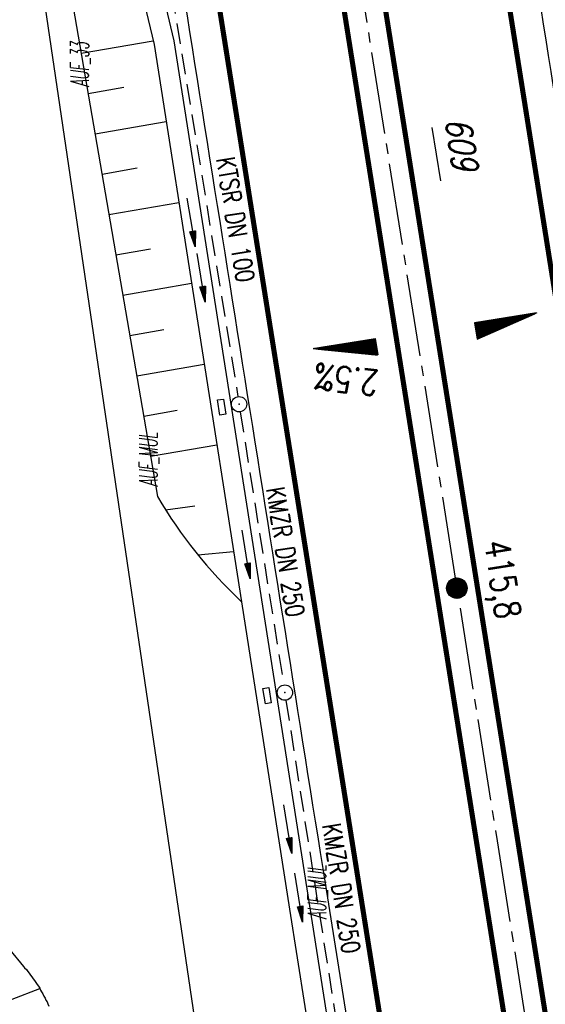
# Model space of a CAD drawing. Extents: x 447827 to 448299, y 438389 to 439851.
# Tile 93 of 116: x 447977 to 448029, y 439544 to 439641. Entities that reach past the tile are written whole.
import ezdxf
from ezdxf.enums import TextEntityAlignment as Align

# ---------------------------------------------------------------- set-up
doc = ezdxf.new("R2010")
doc.units = 0
doc.header["$LTSCALE"] = 2
doc.header["$MEASUREMENT"] = 0
for name, pattern in [('ACHSE', [5.5, 4, -0.5, 0.5, -0.5]), ('AUSGEZOGEN', [0]), ('GESTRICH-X2', [1.5, 1, -0.5])]:
    doc.linetypes.add(name, pattern=pattern)
doc.layers.get('0').update_dxf_attribs({"linetype": 'AUSGEZOGEN'})
for name, color, linetype in [('210-FLSTNR-BAB', 7, 'AUSGEZOGEN'), ('210-GRENZL-BAB', 7, 'AUSGEZOGEN'), ('ACHSETOP', 250, 'ACHSE'), ('ANMERKUNG', 7, 'CONTINUOUS'), ('BOESCHG', 250, 'AUSGEZOGEN'), ('DB-Weg-Boeschungen', 15, 'CONTINUOUS'), ('FBRTOP', 250, 'AUSGEZOGEN'), ('GEF', 1, 'AUSGEZOGEN'), ('HEKT_B', 250, 'CONTINUOUS'), ('KANAL', 7, 'GESTRICH-X2'), ('MULDE', 250, 'AUSGEZOGEN'), ('PFEIL', 7, 'CONTINUOUS'), ('PFEILTOP', 200, 'AUSGEZOGEN'), ('SCHSYMBOL', 200, 'AUSGEZOGEN'), ('TEXTO', 4, 'CONTINUOUS')]:
    doc.layers.add(name, color=color, linetype=linetype)
doc.styles.add('ROMANS', font='romans.shx', dxfattribs={"width": 0.8})

# ---------------------------------------------------------------- blocks, each defined once
blk = doc.blocks.new('*X15')
at = {"color": 0}
for p, q in [((212.234, 257.394), (213.242, 258.402)), ((212.236, 257.466), (213.169, 258.4)), ((212.237, 257.326), (213.31, 258.399)), ((212.244, 257.262), (213.373, 258.392)), ((212.244, 257.545), (213.09, 258.391)), ((212.254, 257.202), (213.434, 258.381)), ((212.261, 257.633), (213.003, 258.375)), ((212.268, 257.145), (213.491, 258.368)), ((212.284, 257.09), (213.545, 258.351)), ((212.29, 257.732), (212.903, 258.346)), ((212.303, 257.038), (213.597, 258.333)), ((212.324, 256.988), (213.647, 258.312)), ((212.343, 257.856), (212.779, 258.293)), ((212.347, 256.941), (213.694, 258.288)), ((212.372, 256.895), (213.74, 258.263)), ((212.399, 256.852), (213.783, 258.236)), ((212.428, 256.81), (213.825, 258.207)), ((212.459, 256.77), (213.865, 258.176)), ((212.492, 256.732), (213.903, 258.143)), ((212.526, 256.696), (213.939, 258.109)), ((212.563, 256.662), (213.974, 258.073)), ((212.601, 256.629), (214.006, 258.035)), ((212.64, 256.598), (214.037, 257.995)), ((212.682, 256.569), (214.066, 257.953)), ((212.726, 256.542), (214.093, 257.91)), ((212.771, 256.517), (214.119, 257.864)), ((212.819, 256.493), (214.142, 257.817)), ((212.868, 256.472), (214.163, 257.767)), ((212.92, 256.454), (214.182, 257.715)), ((212.975, 256.437), (214.198, 257.661)), ((213.032, 256.424), (214.211, 257.603)), ((213.092, 256.414), (214.222, 257.543)), ((213.156, 256.407), (214.229, 257.479)), ((213.224, 256.404), (214.232, 257.412)), ((213.296, 256.406), (214.23, 257.339)), ((213.375, 256.414), (214.222, 257.26)), ((213.463, 256.43), (214.205, 257.173)), ((213.563, 256.46), (214.176, 257.073)), ((213.686, 256.512), (214.123, 256.949))]:
    blk.add_line(p, q, dxfattribs=at)
blk = doc.blocks.new('SRMAST2')
at = {"color": 0}
blk.add_circle((0, 0), 0.999, dxfattribs=at)
blk.add_point((0, 0), dxfattribs=at)
blk.add_blockref('*X15', (-213.233, -257.403))
blk = doc.blocks.new('*X13')
at = {"color": 0}
for p, q in [((725.827, 193.844), (727.436, 195.453)), ((725.827, 193.853), (727.427, 195.453)), ((725.827, 193.861), (727.418, 195.453)), ((725.827, 193.87), (727.409, 195.453)), ((725.827, 193.879), (727.401, 195.453)), ((725.827, 193.888), (727.392, 195.453)), ((725.827, 193.897), (727.383, 195.453)), ((725.827, 193.906), (727.374, 195.453)), ((725.827, 193.914), (727.365, 195.453)), ((725.827, 193.923), (727.356, 195.453)), ((725.827, 193.932), (727.347, 195.453)), ((725.827, 193.941), (727.339, 195.453)), ((725.827, 193.95), (727.33, 195.453)), ((725.827, 193.959), (727.321, 195.453)), ((725.827, 193.967), (727.312, 195.453)), ((725.827, 193.976), (727.303, 195.453)), ((725.827, 193.985), (727.294, 195.453)), ((725.827, 193.994), (727.286, 195.453)), ((725.827, 194.003), (727.277, 195.453)), ((725.827, 194.012), (727.268, 195.453)), ((725.827, 194.02), (727.259, 195.453)), ((725.827, 194.029), (727.25, 195.453)), ((725.827, 194.038), (727.241, 195.453)), ((725.827, 194.047), (727.233, 195.453)), ((725.827, 194.056), (727.224, 195.453)), ((725.827, 194.065), (727.215, 195.453)), ((725.827, 194.073), (727.206, 195.453)), ((725.827, 194.082), (727.197, 195.453)), ((725.827, 194.091), (727.188, 195.453)), ((725.827, 194.1), (727.18, 195.453)), ((725.827, 194.109), (727.171, 195.453)), ((725.827, 194.118), (727.162, 195.453)), ((725.827, 194.127), (727.153, 195.453)), ((725.827, 194.135), (727.144, 195.453)), ((725.827, 194.144), (727.135, 195.453)), ((725.827, 194.153), (727.127, 195.453)), ((725.827, 194.162), (727.118, 195.453)), ((725.827, 194.171), (727.109, 195.453)), ((725.827, 194.18), (727.1, 195.453)), ((725.827, 194.188), (727.091, 195.453)), ((725.827, 194.197), (727.082, 195.453)), ((725.827, 194.206), (727.073, 195.453)), ((725.827, 194.215), (727.065, 195.453)), ((725.827, 194.224), (727.056, 195.453)), ((725.827, 194.233), (727.047, 195.453)), ((725.827, 194.241), (727.038, 195.453)), ((725.827, 194.25), (727.029, 195.453)), ((725.827, 194.259), (727.02, 195.453)), ((725.827, 194.268), (727.012, 195.453)), ((725.827, 194.277), (727.003, 195.453)), ((725.827, 194.286), (726.994, 195.453)), ((725.827, 194.294), (726.985, 195.453)), ((725.827, 194.303), (726.976, 195.453)), ((725.827, 194.312), (726.967, 195.453)), ((725.827, 194.321), (726.959, 195.453)), ((725.827, 194.33), (726.95, 195.453)), ((725.827, 194.339), (726.941, 195.453)), ((725.827, 194.348), (726.932, 195.453)), ((725.827, 194.356), (726.923, 195.453)), ((725.827, 194.365), (726.914, 195.453)), ((725.827, 194.374), (726.906, 195.453)), ((725.827, 194.383), (726.897, 195.453)), ((725.827, 194.392), (726.888, 195.453)), ((725.827, 194.401), (726.879, 195.453)), ((725.827, 194.409), (726.87, 195.453)), ((725.827, 194.418), (726.861, 195.453)), ((725.827, 194.427), (726.853, 195.453)), ((725.827, 194.436), (726.844, 195.453)), ((725.827, 194.445), (726.835, 195.453)), ((725.827, 194.454), (726.826, 195.453)), ((725.827, 194.462), (726.817, 195.453)), ((725.827, 194.471), (726.808, 195.453)), ((725.827, 194.48), (726.799, 195.453)), ((725.827, 194.489), (726.791, 195.453)), ((725.827, 194.498), (726.782, 195.453)), ((725.827, 194.507), (726.773, 195.453)), ((725.827, 194.515), (726.764, 195.453)), ((725.827, 194.524), (726.755, 195.453)), ((725.827, 194.533), (726.746, 195.453)), ((725.827, 194.542), (726.738, 195.453)), ((725.827, 194.551), (726.729, 195.453)), ((725.827, 194.56), (726.72, 195.453)), ((725.827, 194.568), (726.711, 195.453)), ((725.827, 194.577), (726.702, 195.453)), ((725.827, 194.586), (726.693, 195.453)), ((725.827, 194.595), (726.685, 195.453)), ((725.827, 194.604), (726.676, 195.453)), ((725.827, 194.613), (726.667, 195.453)), ((725.827, 194.622), (726.658, 195.453)), ((725.827, 194.63), (726.649, 195.453)), ((725.827, 194.639), (726.64, 195.453)), ((725.827, 194.648), (726.632, 195.453)), ((725.827, 194.657), (726.623, 195.453)), ((725.827, 194.666), (726.614, 195.453)), ((725.827, 194.675), (726.605, 195.453)), ((725.827, 194.683), (726.596, 195.453)), ((725.827, 194.692), (726.587, 195.453)), ((725.827, 194.701), (726.579, 195.453)), ((725.827, 194.71), (726.57, 195.453)), ((725.827, 194.719), (726.561, 195.453)), ((725.827, 194.728), (726.552, 195.453)), ((725.827, 194.736), (726.543, 195.453)), ((725.827, 194.745), (726.534, 195.453)), ((725.827, 194.754), (726.525, 195.453)), ((725.827, 194.763), (726.517, 195.453)), ((725.827, 194.772), (726.508, 195.453)), ((725.827, 194.781), (726.499, 195.453)), ((725.827, 194.789), (726.49, 195.453)), ((725.827, 194.798), (726.481, 195.453)), ((725.827, 194.807), (726.472, 195.453)), ((725.827, 194.816), (726.464, 195.453)), ((725.827, 194.825), (726.455, 195.453)), ((725.827, 194.834), (726.446, 195.453)), ((725.827, 194.842), (726.437, 195.453)), ((725.827, 194.851), (726.428, 195.453)), ((725.827, 194.86), (726.419, 195.453)), ((725.827, 194.869), (726.411, 195.453)), ((725.827, 194.878), (726.402, 195.453)), ((725.827, 194.887), (726.393, 195.453)), ((725.827, 194.896), (726.384, 195.453)), ((725.827, 194.904), (726.375, 195.453)), ((725.827, 194.913), (726.366, 195.453)), ((725.827, 194.922), (726.358, 195.453)), ((725.827, 194.931), (726.349, 195.453)), ((725.827, 194.94), (726.34, 195.453)), ((725.827, 194.949), (726.331, 195.453)), ((725.827, 194.957), (726.322, 195.453)), ((725.827, 194.966), (726.313, 195.453)), ((725.827, 194.975), (726.305, 195.453)), ((725.827, 194.984), (726.296, 195.453)), ((725.827, 194.993), (726.287, 195.453)), ((725.827, 195.002), (726.278, 195.453)), ((725.827, 195.01), (726.269, 195.453)), ((725.827, 195.019), (726.26, 195.453)), ((725.827, 195.028), (726.251, 195.453)), ((725.827, 195.037), (726.243, 195.453)), ((725.827, 195.046), (726.234, 195.453)), ((725.827, 195.055), (726.225, 195.453)), ((725.827, 195.063), (726.216, 195.453)), ((725.827, 195.072), (726.207, 195.453)), ((725.827, 195.081), (726.198, 195.453)), ((725.827, 195.09), (726.19, 195.453)), ((725.827, 195.099), (726.181, 195.453)), ((725.827, 195.108), (726.172, 195.453)), ((725.827, 195.116), (726.163, 195.453)), ((725.827, 195.125), (726.154, 195.453)), ((725.827, 195.134), (726.145, 195.453)), ((725.827, 195.143), (726.137, 195.453)), ((725.827, 195.152), (726.128, 195.453)), ((725.827, 195.161), (726.119, 195.453)), ((725.827, 195.17), (726.11, 195.453)), ((725.827, 195.178), (726.101, 195.453)), ((725.827, 195.187), (726.092, 195.453)), ((725.827, 195.196), (726.084, 195.453)), ((725.827, 195.205), (726.075, 195.453)), ((725.827, 195.214), (726.066, 195.453)), ((725.827, 195.223), (726.057, 195.453)), ((725.827, 195.231), (726.048, 195.453)), ((725.827, 195.24), (726.039, 195.453)), ((725.827, 195.249), (726.031, 195.453)), ((725.827, 195.258), (726.022, 195.453)), ((725.827, 195.267), (726.013, 195.453)), ((725.827, 195.276), (726.004, 195.453)), ((725.827, 195.284), (725.995, 195.453)), ((725.827, 195.293), (725.986, 195.453)), ((725.827, 195.302), (725.977, 195.453)), ((725.827, 195.311), (725.969, 195.453)), ((725.827, 195.32), (725.96, 195.453)), ((725.827, 195.329), (725.951, 195.453)), ((725.827, 195.337), (725.942, 195.453)), ((725.827, 195.346), (725.933, 195.453)), ((725.827, 195.355), (725.924, 195.453)), ((725.827, 195.364), (725.916, 195.453)), ((725.827, 195.373), (725.907, 195.453)), ((725.827, 195.382), (725.898, 195.453)), ((725.827, 195.39), (725.889, 195.453)), ((725.827, 195.399), (725.88, 195.453)), ((725.827, 195.408), (725.871, 195.453)), ((725.827, 195.417), (725.863, 195.453)), ((725.827, 195.426), (725.854, 195.453)), ((725.827, 195.435), (725.845, 195.453)), ((725.827, 195.444), (725.836, 195.453)), ((725.827, 193.826), (727.433, 195.433)), ((725.827, 193.817), (727.43, 195.421)), ((725.827, 193.808), (727.427, 195.409)), ((725.827, 193.799), (727.424, 195.397)), ((725.827, 193.791), (727.421, 195.385)), ((725.827, 193.782), (727.418, 195.373)), ((725.827, 193.773), (727.414, 195.361)), ((725.827, 193.764), (727.411, 195.349)), ((725.827, 193.755), (727.408, 195.337)), ((725.827, 193.746), (727.405, 195.325)), ((725.827, 193.738), (727.402, 195.313)), ((725.827, 193.729), (727.399, 195.301)), ((725.827, 193.72), (727.395, 195.289)), ((725.827, 193.711), (727.392, 195.277)), ((725.827, 193.702), (727.389, 195.265)), ((725.827, 193.693), (727.386, 195.253)), ((725.827, 193.685), (727.383, 195.241)), ((725.827, 193.676), (727.38, 195.229)), ((725.827, 193.667), (727.377, 195.217)), ((725.827, 193.658), (727.373, 195.205)), ((725.827, 193.649), (727.37, 195.193)), ((725.827, 193.64), (727.367, 195.181)), ((725.827, 193.632), (727.364, 195.169)), ((725.827, 193.623), (727.361, 195.157)), ((725.827, 193.614), (727.358, 195.145)), ((725.827, 193.605), (727.354, 195.133)), ((725.827, 193.596), (727.351, 195.121)), ((725.827, 193.587), (727.348, 195.109)), ((725.827, 193.579), (727.345, 195.097)), ((725.827, 193.57), (727.342, 195.085)), ((725.827, 193.561), (727.339, 195.073)), ((725.827, 193.552), (727.336, 195.061)), ((725.827, 193.543), (727.332, 195.049)), ((725.827, 193.534), (727.329, 195.037)), ((725.827, 193.525), (727.326, 195.025)), ((725.827, 193.517), (727.323, 195.013)), ((725.827, 193.508), (727.32, 195.001)), ((725.827, 193.499), (727.317, 194.989)), ((725.827, 193.49), (727.313, 194.977)), ((725.827, 193.481), (727.31, 194.965)), ((725.827, 193.472), (727.307, 194.953)), ((725.827, 193.464), (727.304, 194.941)), ((725.827, 193.455), (727.301, 194.929)), ((725.827, 193.446), (727.298, 194.917)), ((725.827, 193.437), (727.295, 194.905)), ((725.827, 193.428), (727.291, 194.893)), ((725.827, 193.419), (727.288, 194.881)), ((725.827, 193.411), (727.285, 194.869)), ((725.827, 193.402), (727.282, 194.857)), ((725.827, 193.393), (727.279, 194.845)), ((725.827, 193.384), (727.276, 194.833)), ((725.827, 193.375), (727.272, 194.821)), ((725.827, 193.366), (727.269, 194.809)), ((725.827, 193.358), (727.266, 194.797)), ((725.827, 193.349), (727.263, 194.785)), ((725.827, 193.34), (727.26, 194.773)), ((725.827, 193.331), (727.257, 194.761)), ((725.827, 193.322), (727.254, 194.749)), ((725.827, 193.313), (727.25, 194.737)), ((725.827, 193.305), (727.247, 194.725)), ((725.827, 193.296), (727.244, 194.713)), ((725.827, 193.287), (727.241, 194.701)), ((725.827, 193.278), (727.238, 194.689)), ((725.827, 193.269), (727.235, 194.677)), ((725.827, 193.26), (727.231, 194.665)), ((725.827, 193.251), (727.228, 194.653)), ((725.827, 193.243), (727.225, 194.641)), ((725.827, 193.234), (727.222, 194.629)), ((725.827, 193.225), (727.219, 194.617)), ((725.827, 193.216), (727.216, 194.605)), ((725.827, 193.207), (727.213, 194.593)), ((725.827, 193.198), (727.209, 194.581)), ((725.827, 193.19), (727.206, 194.569)), ((725.827, 193.181), (727.203, 194.557)), ((725.827, 193.172), (727.2, 194.545)), ((725.827, 193.163), (727.197, 194.533)), ((725.827, 193.154), (727.194, 194.521)), ((725.827, 193.145), (727.19, 194.509)), ((725.827, 193.137), (727.187, 194.497)), ((725.827, 193.128), (727.184, 194.485)), ((725.827, 193.119), (727.181, 194.473)), ((725.827, 193.11), (727.178, 194.461)), ((725.827, 193.101), (727.175, 194.449)), ((725.827, 193.092), (727.172, 194.437)), ((725.827, 193.084), (727.168, 194.425)), ((725.827, 193.075), (727.165, 194.413)), ((725.827, 193.066), (727.162, 194.401)), ((725.827, 193.057), (727.159, 194.389)), ((725.827, 193.048), (727.156, 194.377)), ((725.827, 193.039), (727.153, 194.365)), ((725.827, 193.031), (727.149, 194.353)), ((725.827, 193.022), (727.146, 194.341)), ((725.827, 193.013), (727.143, 194.329)), ((725.827, 193.004), (727.14, 194.317)), ((725.827, 192.995), (727.137, 194.305)), ((725.827, 192.986), (727.134, 194.293)), ((725.827, 192.977), (727.131, 194.281)), ((725.827, 192.969), (727.127, 194.269)), ((725.827, 192.96), (727.124, 194.257)), ((725.827, 192.951), (727.121, 194.245)), ((725.827, 192.942), (727.118, 194.233)), ((725.827, 192.933), (727.115, 194.221)), ((725.827, 192.924), (727.112, 194.209)), ((725.827, 192.916), (727.108, 194.197)), ((725.827, 192.907), (727.105, 194.185)), ((725.827, 192.898), (727.102, 194.173)), ((725.827, 192.889), (727.099, 194.161)), ((725.827, 192.88), (727.096, 194.15)), ((725.827, 192.871), (727.093, 194.138)), ((725.827, 192.863), (727.09, 194.126)), ((725.827, 192.854), (727.086, 194.114)), ((725.827, 192.845), (727.083, 194.102)), ((725.827, 192.836), (727.08, 194.09)), ((725.827, 192.827), (727.077, 194.078)), ((725.827, 192.818), (727.074, 194.066)), ((725.827, 192.81), (727.071, 194.054)), ((725.827, 192.801), (727.068, 194.042)), ((725.827, 192.792), (727.064, 194.03)), ((725.827, 192.783), (727.061, 194.018)), ((725.827, 192.774), (727.058, 194.006)), ((725.827, 192.765), (727.055, 193.994)), ((725.827, 192.757), (727.052, 193.982)), ((725.827, 192.748), (727.049, 193.97)), ((725.827, 192.739), (727.045, 193.958)), ((725.827, 192.73), (727.042, 193.946)), ((725.827, 192.721), (727.039, 193.934)), ((725.827, 192.712), (727.036, 193.922)), ((725.827, 192.703), (727.033, 193.91)), ((725.827, 192.695), (727.03, 193.898)), ((725.827, 192.686), (727.027, 193.886)), ((725.827, 192.677), (727.023, 193.874)), ((725.827, 192.668), (727.02, 193.862)), ((725.827, 192.659), (727.017, 193.85)), ((725.827, 192.65), (727.014, 193.838)), ((725.827, 192.642), (727.011, 193.826)), ((725.827, 192.633), (727.008, 193.814)), ((725.827, 192.624), (727.004, 193.802)), ((725.827, 192.615), (727.001, 193.79)), ((725.827, 192.606), (726.998, 193.778)), ((725.827, 192.597), (726.995, 193.766)), ((725.827, 192.589), (726.992, 193.754)), ((725.827, 192.58), (726.989, 193.742)), ((725.827, 192.571), (726.986, 193.73)), ((725.827, 192.562), (726.982, 193.718)), ((725.827, 192.553), (726.979, 193.706)), ((725.827, 192.544), (726.976, 193.694)), ((725.827, 192.536), (726.973, 193.682)), ((725.827, 192.527), (726.97, 193.67)), ((725.827, 192.518), (726.967, 193.658)), ((725.827, 192.509), (726.963, 193.646)), ((725.827, 192.5), (726.96, 193.634)), ((725.827, 192.491), (726.957, 193.622)), ((725.827, 192.483), (726.954, 193.61)), ((725.827, 192.474), (726.951, 193.598)), ((725.827, 192.465), (726.948, 193.586)), ((725.827, 192.456), (726.945, 193.574)), ((725.827, 192.447), (726.941, 193.562)), ((725.827, 192.438), (726.938, 193.55)), ((725.827, 192.429), (726.935, 193.538)), ((725.827, 192.421), (726.932, 193.526)), ((725.827, 192.412), (726.929, 193.514)), ((725.827, 192.403), (726.926, 193.502)), ((725.827, 192.394), (726.922, 193.49)), ((725.827, 192.385), (726.919, 193.478)), ((725.827, 192.376), (726.916, 193.466)), ((725.827, 192.368), (726.913, 193.454)), ((725.827, 192.359), (726.91, 193.442)), ((725.827, 192.35), (726.907, 193.43)), ((725.827, 192.341), (726.904, 193.418)), ((725.827, 192.332), (726.9, 193.406)), ((725.827, 192.323), (726.897, 193.394)), ((725.827, 192.315), (726.894, 193.382)), ((725.827, 192.306), (726.891, 193.37)), ((725.827, 192.297), (726.888, 193.358)), ((725.827, 192.288), (726.885, 193.346)), ((725.827, 192.279), (726.881, 193.334)), ((725.827, 192.27), (726.878, 193.322)), ((725.827, 192.262), (726.875, 193.31)), ((725.827, 192.253), (726.872, 193.298)), ((725.827, 192.244), (726.869, 193.286)), ((725.827, 192.235), (726.866, 193.274)), ((725.827, 192.226), (726.863, 193.262)), ((725.827, 192.217), (726.859, 193.25)), ((725.827, 192.209), (726.856, 193.238)), ((725.827, 192.2), (726.853, 193.226)), ((725.827, 192.191), (726.85, 193.214)), ((725.827, 192.182), (726.847, 193.202)), ((725.827, 192.173), (726.844, 193.19)), ((725.827, 192.164), (726.84, 193.178)), ((725.827, 192.155), (726.837, 193.166)), ((725.827, 192.147), (726.834, 193.154)), ((725.827, 192.138), (726.831, 193.142)), ((725.827, 192.129), (726.828, 193.13)), ((725.827, 192.12), (726.825, 193.118)), ((725.827, 192.111), (726.822, 193.106)), ((725.827, 192.102), (726.818, 193.094)), ((725.827, 192.094), (726.815, 193.082)), ((725.827, 192.085), (726.812, 193.07)), ((725.827, 192.076), (726.809, 193.058)), ((725.827, 192.067), (726.806, 193.046)), ((725.827, 192.058), (726.803, 193.034)), ((725.827, 192.049), (726.799, 193.022)), ((725.827, 192.041), (726.796, 193.01)), ((725.827, 192.032), (726.793, 192.998)), ((725.827, 192.023), (726.79, 192.986)), ((725.827, 192.014), (726.787, 192.974)), ((725.827, 192.005), (726.784, 192.962)), ((725.827, 191.996), (726.781, 192.95)), ((725.827, 191.988), (726.777, 192.938)), ((725.827, 191.979), (726.774, 192.926)), ((725.827, 191.97), (726.771, 192.914)), ((725.827, 191.961), (726.768, 192.902)), ((725.827, 191.952), (726.765, 192.89)), ((725.827, 191.943), (726.762, 192.878)), ((725.827, 191.935), (726.758, 192.866)), ((725.827, 191.926), (726.755, 192.854)), ((725.827, 191.917), (726.752, 192.842)), ((725.827, 191.908), (726.749, 192.83)), ((725.827, 191.899), (726.746, 192.818)), ((725.827, 191.89), (726.743, 192.806)), ((725.827, 191.881), (726.74, 192.794)), ((725.827, 191.873), (726.736, 192.782)), ((725.827, 191.864), (726.733, 192.77)), ((725.827, 191.855), (726.73, 192.758)), ((725.827, 191.846), (726.727, 192.746)), ((725.827, 191.837), (726.724, 192.734)), ((725.827, 191.828), (726.721, 192.722)), ((725.827, 191.82), (726.717, 192.71)), ((725.827, 191.811), (726.714, 192.698)), ((725.827, 191.802), (726.711, 192.686)), ((725.827, 191.793), (726.708, 192.674)), ((725.827, 191.784), (726.705, 192.662)), ((725.827, 191.775), (726.702, 192.65)), ((725.827, 191.767), (726.699, 192.639)), ((725.827, 191.758), (726.695, 192.627)), ((725.827, 191.749), (726.692, 192.615)), ((725.827, 191.74), (726.689, 192.603)), ((725.827, 191.731), (726.686, 192.591)), ((725.827, 191.722), (726.683, 192.579)), ((725.827, 191.714), (726.68, 192.567)), ((725.827, 191.705), (726.677, 192.555)), ((725.827, 191.696), (726.673, 192.543)), ((725.827, 191.687), (726.67, 192.531)), ((725.827, 191.678), (726.667, 192.519)), ((725.827, 191.669), (726.664, 192.507)), ((725.827, 191.66), (726.661, 192.495)), ((725.827, 191.652), (726.658, 192.483)), ((725.827, 191.643), (726.654, 192.471)), ((725.827, 191.634), (726.651, 192.459)), ((725.827, 191.625), (726.648, 192.447)), ((725.827, 191.616), (726.645, 192.435)), ((725.827, 191.607), (726.642, 192.423)), ((725.827, 191.599), (726.639, 192.411)), ((725.827, 191.59), (726.636, 192.399)), ((725.827, 191.581), (726.632, 192.387)), ((725.827, 191.572), (726.629, 192.375)), ((725.827, 191.563), (726.626, 192.363)), ((725.827, 191.554), (726.623, 192.351)), ((725.827, 191.546), (726.62, 192.339)), ((725.827, 191.537), (726.617, 192.327)), ((725.827, 191.528), (726.613, 192.315)), ((725.827, 191.519), (726.61, 192.303)), ((725.827, 191.51), (726.607, 192.291)), ((725.827, 191.501), (726.604, 192.279)), ((725.827, 191.493), (726.601, 192.267)), ((725.827, 191.484), (726.598, 192.255)), ((725.827, 191.475), (726.595, 192.243)), ((725.827, 191.466), (726.591, 192.231)), ((725.827, 191.457), (726.588, 192.219)), ((725.827, 191.448), (726.585, 192.207)), ((725.827, 191.44), (726.582, 192.195)), ((725.827, 191.431), (726.579, 192.183)), ((725.827, 191.422), (726.576, 192.171)), ((725.827, 191.413), (726.572, 192.159)), ((725.827, 191.404), (726.569, 192.147)), ((725.827, 191.395), (726.566, 192.135)), ((725.827, 191.386), (726.563, 192.123)), ((725.827, 191.378), (726.56, 192.111)), ((725.827, 191.369), (726.557, 192.099)), ((725.827, 191.36), (726.554, 192.087)), ((725.827, 191.351), (726.55, 192.075)), ((725.827, 191.342), (726.547, 192.063)), ((725.827, 191.333), (726.544, 192.051)), ((725.827, 191.325), (726.541, 192.039)), ((725.827, 191.316), (726.538, 192.027)), ((725.827, 191.307), (726.535, 192.015)), ((725.827, 191.298), (726.531, 192.003)), ((725.827, 191.289), (726.528, 191.991)), ((725.827, 191.28), (726.525, 191.979)), ((725.827, 191.272), (726.522, 191.967)), ((725.827, 191.263), (726.519, 191.955)), ((725.827, 191.254), (726.516, 191.943)), ((725.827, 191.245), (726.513, 191.931)), ((725.827, 191.236), (726.509, 191.919)), ((725.827, 191.227), (726.506, 191.907)), ((725.827, 191.219), (726.503, 191.895)), ((725.827, 191.21), (726.5, 191.883)), ((725.827, 191.201), (726.497, 191.871)), ((725.827, 191.192), (726.494, 191.859)), ((725.827, 191.183), (726.49, 191.847)), ((725.827, 191.174), (726.487, 191.835)), ((725.827, 191.166), (726.484, 191.823)), ((725.827, 191.157), (726.481, 191.811)), ((725.827, 191.148), (726.478, 191.799)), ((725.827, 191.139), (726.475, 191.787)), ((725.827, 191.13), (726.472, 191.775)), ((725.827, 191.121), (726.468, 191.763)), ((725.827, 191.112), (726.465, 191.751)), ((725.827, 191.104), (726.462, 191.739)), ((725.827, 191.095), (726.459, 191.727)), ((725.827, 191.086), (726.456, 191.715)), ((725.827, 191.077), (726.453, 191.703)), ((725.827, 191.068), (726.449, 191.691)), ((725.827, 191.059), (726.446, 191.679)), ((725.827, 191.051), (726.443, 191.667)), ((725.827, 191.042), (726.44, 191.655)), ((725.827, 191.033), (726.437, 191.643)), ((725.827, 191.024), (726.434, 191.631)), ((725.827, 191.015), (726.431, 191.619)), ((725.827, 191.006), (726.427, 191.607)), ((725.827, 190.998), (726.424, 191.595)), ((725.827, 190.989), (726.421, 191.583)), ((725.827, 190.98), (726.418, 191.571)), ((725.827, 190.971), (726.415, 191.559)), ((725.827, 190.962), (726.412, 191.547)), ((725.827, 190.953), (726.408, 191.535)), ((725.827, 190.945), (726.405, 191.523)), ((725.827, 190.936), (726.402, 191.511)), ((725.827, 190.927), (726.399, 191.499)), ((725.827, 190.918), (726.396, 191.487)), ((725.827, 190.909), (726.393, 191.475)), ((725.827, 190.9), (726.39, 191.463)), ((725.827, 190.892), (726.386, 191.451)), ((725.827, 190.883), (726.383, 191.439)), ((725.827, 190.874), (726.38, 191.427)), ((725.827, 190.865), (726.377, 191.415)), ((725.827, 190.856), (726.374, 191.403)), ((725.827, 190.847), (726.371, 191.391)), ((725.827, 190.838), (726.367, 191.379)), ((725.827, 190.83), (726.364, 191.367)), ((725.827, 190.821), (726.361, 191.355)), ((725.827, 190.812), (726.358, 191.343)), ((725.827, 190.803), (726.355, 191.331)), ((725.827, 190.794), (726.352, 191.319)), ((725.827, 190.785), (726.349, 191.307)), ((725.827, 190.777), (726.345, 191.295)), ((725.827, 190.768), (726.342, 191.283)), ((725.827, 190.759), (726.339, 191.271)), ((725.827, 190.75), (726.336, 191.259)), ((725.827, 190.741), (726.333, 191.247)), ((725.827, 190.732), (726.33, 191.235)), ((725.827, 190.724), (726.326, 191.223)), ((725.827, 190.715), (726.323, 191.211)), ((725.827, 190.706), (726.32, 191.199)), ((725.827, 190.697), (726.317, 191.187)), ((725.827, 190.688), (726.314, 191.175)), ((725.827, 190.679), (726.311, 191.163)), ((725.827, 190.671), (726.308, 191.151)), ((725.827, 190.662), (726.304, 191.139)), ((725.827, 190.653), (726.301, 191.128)), ((725.827, 190.644), (726.298, 191.116)), ((725.827, 190.635), (726.295, 191.104)), ((725.827, 190.626), (726.292, 191.092)), ((725.827, 190.618), (726.289, 191.08)), ((725.827, 190.609), (726.286, 191.068)), ((725.827, 190.6), (726.282, 191.056)), ((725.827, 190.591), (726.279, 191.044)), ((725.827, 190.582), (726.276, 191.032)), ((725.827, 190.573), (726.273, 191.02)), ((725.827, 190.564), (726.27, 191.008)), ((725.827, 190.556), (726.267, 190.996)), ((725.827, 190.547), (726.263, 190.984)), ((725.827, 190.538), (726.26, 190.972)), ((725.827, 190.529), (726.257, 190.96)), ((725.827, 190.52), (726.254, 190.948)), ((725.827, 190.511), (726.251, 190.936)), ((725.827, 190.503), (726.248, 190.924)), ((725.827, 190.494), (726.245, 190.912)), ((725.827, 190.485), (726.241, 190.9)), ((725.827, 190.476), (726.238, 190.888)), ((725.827, 190.467), (726.235, 190.876)), ((725.827, 190.458), (726.232, 190.864)), ((725.827, 190.45), (726.229, 190.852)), ((725.827, 190.441), (726.226, 190.84)), ((725.827, 190.432), (726.222, 190.828)), ((725.827, 190.423), (726.219, 190.816)), ((725.827, 190.414), (726.216, 190.804)), ((725.827, 190.405), (726.213, 190.792)), ((725.827, 190.397), (726.21, 190.78)), ((725.827, 190.388), (726.207, 190.768)), ((725.827, 190.379), (726.204, 190.756)), ((725.827, 190.37), (726.2, 190.744)), ((725.827, 190.361), (726.197, 190.732)), ((725.827, 190.352), (726.194, 190.72)), ((725.827, 190.344), (726.191, 190.708)), ((725.827, 190.335), (726.188, 190.696)), ((725.827, 190.326), (726.185, 190.684)), ((725.827, 190.317), (726.181, 190.672)), ((725.827, 190.308), (726.178, 190.66)), ((725.827, 190.299), (726.175, 190.648)), ((725.827, 190.29), (726.172, 190.636)), ((725.827, 190.282), (726.169, 190.624)), ((725.827, 190.273), (726.166, 190.612)), ((725.827, 190.264), (726.163, 190.6)), ((725.827, 190.255), (726.159, 190.588)), ((725.827, 190.246), (726.156, 190.576)), ((725.827, 190.237), (726.153, 190.564)), ((725.827, 190.229), (726.15, 190.552)), ((725.827, 190.22), (726.147, 190.54)), ((725.827, 190.211), (726.144, 190.528)), ((725.827, 190.202), (726.14, 190.516)), ((725.827, 190.193), (726.137, 190.504)), ((725.827, 190.184), (726.134, 190.492)), ((725.827, 190.176), (726.131, 190.48)), ((725.827, 190.167), (726.128, 190.468)), ((725.827, 190.158), (726.125, 190.456)), ((725.827, 190.149), (726.122, 190.444)), ((725.827, 190.14), (726.118, 190.432)), ((725.827, 190.131), (726.115, 190.42)), ((725.827, 190.123), (726.112, 190.408)), ((725.827, 190.114), (726.109, 190.396)), ((725.827, 190.105), (726.106, 190.384)), ((725.827, 190.096), (726.103, 190.372)), ((725.827, 190.087), (726.099, 190.36)), ((725.827, 190.078), (726.096, 190.348)), ((725.827, 190.07), (726.093, 190.336)), ((725.827, 190.061), (726.09, 190.324)), ((725.827, 190.052), (726.087, 190.312)), ((725.827, 190.043), (726.084, 190.3)), ((725.827, 190.034), (726.081, 190.288)), ((725.827, 190.025), (726.077, 190.276)), ((725.827, 190.016), (726.074, 190.264)), ((725.827, 190.008), (726.071, 190.252)), ((725.827, 189.999), (726.068, 190.24)), ((725.827, 189.99), (726.065, 190.228)), ((725.827, 189.981), (726.062, 190.216)), ((725.827, 189.972), (726.058, 190.204)), ((725.827, 189.963), (726.055, 190.192)), ((725.827, 189.955), (726.052, 190.18)), ((725.827, 189.946), (726.049, 190.168)), ((725.827, 189.937), (726.046, 190.156)), ((725.827, 189.928), (726.043, 190.144)), ((725.827, 189.919), (726.04, 190.132)), ((725.827, 189.91), (726.036, 190.12)), ((725.827, 189.902), (726.033, 190.108)), ((725.827, 189.893), (726.03, 190.096)), ((725.827, 189.884), (726.027, 190.084)), ((725.827, 189.875), (726.024, 190.072)), ((725.827, 189.866), (726.021, 190.06)), ((725.827, 189.857), (726.017, 190.048)), ((725.827, 189.849), (726.014, 190.036)), ((725.827, 189.84), (726.011, 190.024)), ((725.827, 189.831), (726.008, 190.012)), ((725.827, 189.822), (726.005, 190)), ((725.827, 189.813), (726.002, 189.988)), ((725.827, 189.804), (725.999, 189.976)), ((725.827, 189.796), (725.995, 189.964)), ((725.827, 189.787), (725.992, 189.952)), ((725.827, 189.778), (725.989, 189.94)), ((725.827, 189.769), (725.986, 189.928)), ((725.827, 189.76), (725.983, 189.916)), ((725.827, 189.751), (725.98, 189.904)), ((725.827, 189.742), (725.976, 189.892)), ((725.827, 189.734), (725.973, 189.88)), ((725.827, 189.725), (725.97, 189.868)), ((725.827, 189.716), (725.967, 189.856)), ((725.827, 189.707), (725.964, 189.844)), ((725.827, 189.698), (725.961, 189.832)), ((725.827, 189.689), (725.958, 189.82)), ((725.827, 189.681), (725.954, 189.808)), ((725.827, 189.672), (725.951, 189.796)), ((725.827, 189.663), (725.948, 189.784)), ((725.827, 189.654), (725.945, 189.772)), ((725.827, 189.645), (725.942, 189.76)), ((725.827, 189.636), (725.939, 189.748)), ((725.827, 189.628), (725.935, 189.736)), ((725.827, 189.619), (725.932, 189.724)), ((725.827, 189.61), (725.929, 189.712)), ((725.827, 189.601), (725.926, 189.7)), ((725.827, 189.592), (725.923, 189.688)), ((725.827, 189.583), (725.92, 189.676)), ((725.827, 189.575), (725.917, 189.664)), ((725.827, 189.566), (725.913, 189.652)), ((725.827, 189.557), (725.91, 189.64)), ((725.827, 189.548), (725.907, 189.628)), ((725.827, 189.539), (725.904, 189.616)), ((725.827, 189.53), (725.901, 189.605)), ((725.827, 189.521), (725.898, 189.593)), ((725.827, 189.513), (725.895, 189.581)), ((725.827, 189.504), (725.891, 189.569)), ((725.827, 189.495), (725.888, 189.557)), ((725.827, 189.486), (725.885, 189.545)), ((725.827, 189.477), (725.882, 189.533)), ((725.827, 189.468), (725.879, 189.521)), ((725.827, 189.46), (725.876, 189.509)), ((725.827, 189.451), (725.872, 189.497)), ((725.827, 189.442), (725.869, 189.485)), ((725.827, 189.433), (725.866, 189.473)), ((725.827, 189.424), (725.863, 189.461)), ((725.827, 189.415), (725.86, 189.449)), ((725.827, 189.407), (725.857, 189.437)), ((725.827, 189.398), (725.854, 189.425)), ((725.827, 189.389), (725.85, 189.413)), ((725.827, 189.38), (725.847, 189.401)), ((725.827, 189.371), (725.844, 189.389)), ((725.827, 189.362), (725.841, 189.377)), ((725.827, 189.354), (725.838, 189.365)), ((725.827, 189.345), (725.835, 189.353)), ((725.827, 189.336), (725.831, 189.341))]:
    blk.add_line(p, q, dxfattribs=at)
blk = doc.blocks.new('GEF')
at = {"color": 0}
for p, q in [((0.01, 0.018), (0.01, 6.148)), ((1.622, 6.148), (0.01, 0.018)), ((0.01, 6.148), (1.622, 6.148))]:
    blk.add_line(p, q, dxfattribs=at)
blk.add_blockref('*X13', (-725.817, -189.305), dxfattribs=at)
blk = doc.blocks.new('PFEIL2')
at = {"color": 0}
for p, q in [((0.88, 0.002), (-2.401, -0.012)), ((0.881, -0.271), (0.879, 0.276)), ((0.879, 0.276), (2.429, 0.009)), ((0.911, 0.27), (0.879, 0.265)), ((0.965, 0.261), (0.879, 0.246)), ((1.019, 0.252), (0.879, 0.228)), ((1.073, 0.242), (0.879, 0.209)), ((1.127, 0.233), (0.879, 0.191)), ((1.181, 0.224), (0.879, 0.172)), ((1.235, 0.214), (0.879, 0.154)), ((1.289, 0.205), (0.879, 0.135)), ((1.343, 0.196), (0.879, 0.117)), ((1.397, 0.187), (0.879, 0.098)), ((1.451, 0.177), (0.879, 0.08)), ((1.505, 0.168), (0.879, 0.061)), ((1.559, 0.159), (0.88, 0.043)), ((1.613, 0.149), (0.88, 0.024)), ((1.668, 0.14), (0.88, 0.006)), ((1.722, 0.131), (0.88, -0.013)), ((1.776, 0.121), (0.88, -0.031)), ((1.83, 0.112), (0.88, -0.05)), ((1.884, 0.103), (0.88, -0.068)), ((1.938, 0.094), (0.88, -0.087)), ((1.992, 0.084), (0.88, -0.105)), ((2.046, 0.075), (0.88, -0.124)), ((2.1, 0.066), (0.88, -0.142)), ((2.154, 0.056), (0.88, -0.161)), ((2.208, 0.047), (0.88, -0.179)), ((2.262, 0.038), (0.881, -0.198)), ((2.316, 0.029), (0.881, -0.216)), ((2.37, 0.019), (0.881, -0.235)), ((2.424, 0.01), (0.881, -0.253)), ((2.429, 0.009), (0.881, -0.271))]:
    blk.add_line(p, q, dxfattribs=at)
blk = doc.blocks.new('GST')
at = {"color": 0}
blk.add_circle((0, 0), 0.75, dxfattribs=at)
blk.add_point((0, 0), dxfattribs=at)

msp = doc.modelspace()

# ---------------------------------------------------------------- linework, layer by layer
at = {"layer": '210-FLSTNR-BAB'}
msp.add_line((448017.547, 439630.177), (448018.378, 439624.957), dxfattribs=at)
at = {"layer": '210-GRENZL-BAB', "flags": 128}
msp.add_lwpolyline([(447979.449, 439643.888), (447995.2, 439537.292)], dxfattribs=at)
at = {"layer": 'ACHSETOP'}
msp.add_lwpolyline([(447981.142, 439829.23), (447988.551, 439782.668), (448008.194, 439659.221), (448023.908, 439560.463), (448035.694, 439486.395), (448051.408, 439387.637)], dxfattribs=at)
at = {"layer": 'BOESCHG'}
for p, q in [((447983.272, 439637.455), (447990.302, 439638.665)), ((447983.95, 439633.513), (447987.451, 439634.116)), ((447984.629, 439629.571), (447991.571, 439630.766)), ((447985.307, 439625.629), (447988.749, 439626.222)), ((447985.986, 439621.687), (447992.811, 439622.862)), ((447986.664, 439617.745), (447990.047, 439618.327)), ((447987.343, 439613.803), (447994.05, 439614.958)), ((447988.021, 439609.861), (447991.346, 439610.433)), ((447988.7, 439605.919), (447995.29, 439607.053)), ((447989.378, 439601.977), (447992.644, 439602.539)), ((447990.057, 439598.035), (447996.53, 439599.149)), ((447991.52, 439592.804), (447994.371, 439593.18)), ((447994.662, 439588.419), (447998.163, 439588.736))]:
    msp.add_line(p, q, dxfattribs=at)
at = {"layer": 'BOESCHG', "flags": 128}
msp.add_lwpolyline([(447982.005, 439644.823), (447990.736, 439594.093)], dxfattribs=at)
at = {"layer": 'BOESCHG'}
msp.add_arc((448030.493, 439617.406), 46.088, 210.3869, 226.7841, dxfattribs=at)
at = {"layer": 'DB-Weg-Boeschungen', "linetype": 'Continuous'}
for p, q in [((447976.305, 439549.795), (447977.624, 439548.182)), ((447977.624, 439548.182), (447977.746, 439548.049)), ((447977.746, 439548.049), (447977.926, 439547.875)), ((447977.926, 439547.875), (447978.056, 439547.693)), ((447978.056, 439547.693), (447978.186, 439547.511)), ((447978.186, 439547.511), (447978.316, 439547.329)), ((447978.316, 439547.329), (447978.446, 439547.148)), ((447978.446, 439547.148), (447978.576, 439546.966)), ((447978.576, 439546.966), (447978.706, 439546.784)), ((447978.706, 439546.784), (447978.836, 439546.602)), ((447976.513, 439544.968), (447979.234, 439546.007)), ((447978.836, 439546.602), (447978.966, 439546.42)), ((447978.966, 439546.42), (447979.096, 439546.238)), ((447979.096, 439546.238), (447979.226, 439546.056)), ((447979.226, 439546.056), (447979.307, 439545.866)), ((447979.307, 439545.866), (447979.387, 439545.677)), ((447979.387, 439545.677), (447979.517, 439545.495)), ((447979.517, 439545.495), (447979.606, 439545.256)), ((447979.606, 439545.256), (447979.736, 439545.074)), ((447979.736, 439545.074), (447979.817, 439544.884)), ((447979.817, 439544.884), (447979.947, 439544.702)), ((447979.947, 439544.702), (447980.027, 439544.512)), ((447980.027, 439544.512), (447980.116, 439544.273))]:
    msp.add_line(p, q, dxfattribs=at)
at = {"layer": 'FBRTOP'}
for points in [[(448034.372, 439384.926, -0.000001), (448050.087, 439286.169, -0.000002), (448057.944, 439236.79), (448081.515, 439088.654, 0.000001), (448091.337, 439026.931, -0.000001), (448101.158, 438965.207, -0.000001), (448105.087, 438940.518, 0.000002), (448109.015, 438915.828, 0.000007), (448110.98, 438903.483, -0.000017)], [(448068.197, 439390.308, -0.000001), (448083.912, 439291.551, -0.000002), (448091.769, 439242.172), (448115.34, 439094.036, 0.000001), (448125.161, 439032.313, -0.000001), (448134.983, 438970.589, -0.000001), (448138.911, 438945.9, 0.000002), (448142.84, 438921.21, 0.000007), (448144.804, 438908.866, -0.000017)], [(447997.931, 439831.901, -0.000002), (448005.34, 439785.34, 0), (448016.799, 439713.325, -0.000001), (448024.983, 439661.892, -0.000001), (448032.84, 439612.513, 0.000002), (448040.697, 439563.134), (448050, 439504.672, -0.000002)], [(447964.106, 439826.519, -0.000002), (447971.515, 439779.957), (447982.975, 439707.942), (447991.158, 439656.51, -0.000001), (447999.015, 439607.131, 0.000002), (448006.872, 439557.752), (448015.066, 439506.262, -0.000002)]]:
    msp.add_lwpolyline(points, format="xyb", dxfattribs=at)
at = {"layer": 'FBRTOP', "const_width": 0.5}
for points in [[(447994.968, 439831.43), (448002.377, 439784.868), (448022.02, 439661.421), (448037.734, 439562.663), (448049.52, 439488.595), (448065.234, 439389.837)], [(447967.316, 439827.03), (447974.725, 439780.468), (447994.368, 439657.021), (448010.082, 439558.263), (448021.868, 439484.195), (448037.582, 439385.437)]]:
    msp.add_lwpolyline(points, dxfattribs=at)
for points in [[(447983.117, 439829.544, -0.000002), (447990.526, 439782.982, 0), (448001.985, 439710.967, -0.000001), (448010.169, 439659.535, -0.000001), (448018.026, 439610.156, 0.000002), (448025.883, 439560.777), (448036.331, 439495.12, -0.000002)], [(447979.167, 439828.916, -0.000002), (447986.576, 439782.354, 0), (447998.035, 439710.339, -0.000001), (448006.219, 439658.907, -0.000001), (448014.076, 439609.528, 0.000002), (448021.933, 439560.149), (448032.247, 439495.327, -0.000002)]]:
    msp.add_lwpolyline(points, format="xyb", dxfattribs=at)
at = {"layer": 'KANAL'}
for p, q in [((447991.656, 439646.25), (447998.594, 439603.875)), ((447998.813, 439602.375), (448003.063, 439575.688)), ((448003.281, 439574.188), (448009.156, 439536.688))]:
    msp.add_line(p, q, dxfattribs=at)
at = {"layer": 'MULDE', "flags": 128}
msp.add_lwpolyline([(448011.124, 439508.437), (448010.79, 439513.678), (448010.332, 439517.722), (448008.61, 439534.984), (448005.62, 439554.096, 0.000089), (448005.62, 439554.096), (447992.357, 439638.663), (447990.97, 439644.57), (447989.978, 439646.615)], format="xyb", dxfattribs=at)
at = {"layer": 'MULDE'}
for points in [[(447988.178, 439645.741), (447989.074, 439643.896), (447990.393, 439638.279), (447998.934, 439583.818)], [(447998.934, 439583.818), (448003.644, 439553.786), (448006.626, 439534.73), (448008.344, 439517.51), (448008.798, 439513.502), (448009.128, 439508.309)]]:
    msp.add_lwpolyline(points, dxfattribs=at)
at = {"layer": 'SCHSYMBOL'}
for points in [[(447997.165, 439603.637), (447997.401, 439602.153), (447996.826, 439602.061), (447996.59, 439603.546)], [(448001.606, 439575.431), (448001.842, 439573.947), (448001.267, 439573.855), (448001.03, 439575.339)]]:
    msp.add_lwpolyline(points, close=True, dxfattribs=at)

# ---------------------------------------------------------------- block references
at = {"layer": 'GEF', "xscale": -1, "rotation": 99.02481258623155}
msp.add_blockref('GEF', (448027.789, 439612.062), dxfattribs=at)
at = {"layer": 'GEF', "rotation": 279.0569822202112}
msp.add_blockref('GEF', (448005.923, 439608.583), dxfattribs=at)
at = {"layer": 'HEKT_B'}
msp.add_blockref('SRMAST2', (448019.979, 439585.152), dxfattribs=at)
at = {"layer": 'PFEIL'}
for p, rotation in [((447994.022, 439620.905), 279.2977000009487), ((447999.383, 439588.444), 279.0211000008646), ((448004.526, 439554.907), 278.9001999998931)]:
    msp.add_blockref('PFEIL2', p, dxfattribs=dict(at, rotation=rotation))
at = {"layer": 'PFEILTOP', "rotation": 279.0411497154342}
for p in [(447995.002, 439615.507), (448003.453, 439561.601)]:
    msp.add_blockref('PFEIL2', p, dxfattribs=at)
at = {"layer": 'SCHSYMBOL', "rotation": 279.0410999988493}
for p in [(447998.702, 439603.131), (448003.178, 439574.938)]:
    msp.add_blockref('GST', p, dxfattribs=at)

# ---------------------------------------------------------------- texts
at = {"layer": '210-FLSTNR-BAB', "style": 'ROMANS', "oblique": 15, "width": 0.8}
msp.add_text('609', height=2.5, rotation=279.04115, dxfattribs=at).set_placement((448018.811, 439630.936))
at = {"layer": 'ANMERKUNG', "style": 'ROMANS', "oblique": 7, "width": 0.5}
for s, p in [('AUF_33', (447984.016, 439634.137)), ('AUF_MUL', (447990.736, 439595.093)), ('AUF_MUL', (448007.214, 439552.796))]:
    msp.add_text(s, height=1.8, rotation=90, dxfattribs=at).set_placement(p)
at = {"layer": 'GEF', "style": 'ROMANS', "width": 0.8}
msp.add_text('2.5%%%', height=2.5, rotation=173.20907, dxfattribs=at).set_placement((448012.431, 439606.395))
at = {"layer": 'HEKT_B', "style": 'ROMANS', "width": 0.8}
msp.add_text('415,8', height=2.5, rotation=279.0411, dxfattribs=at).set_placement((448022.625, 439589.625))
at = {"layer": 'TEXTO', "style": 'ROMANS', "width": 0.75}
for s, rotation, p in [('KTSR DN 100', 279.2977, (447997.468, 439621.043)), ('KMZR DN 250', 279.0211, (448002.344, 439588.557)), ('KMZR DN 250', 278.9002, (448007.811, 439555.667))]:
    msp.add_text(s, height=1.8, rotation=rotation, dxfattribs=at).set_placement(p, align=Align.CENTER)

doc.saveas('drawing.dxf')
